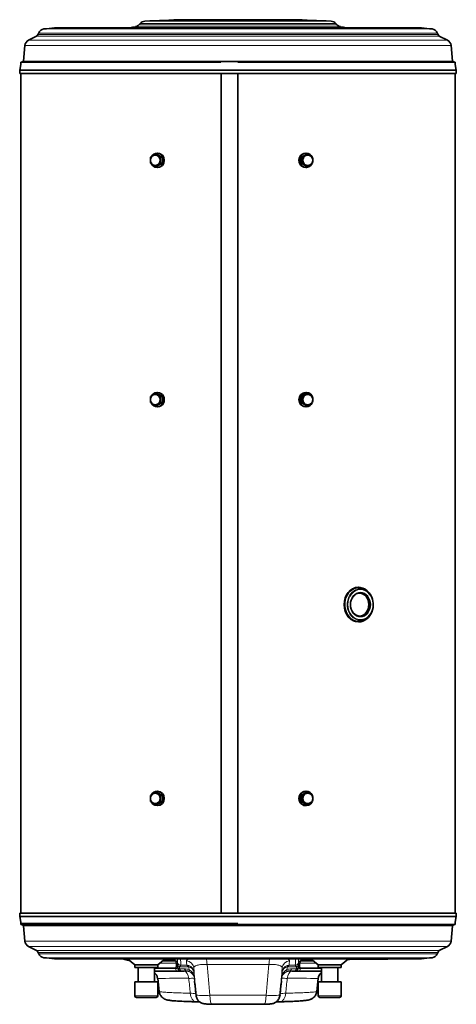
# Model space of a CAD drawing. Header units: millimetres. Extents: x -1172 to 2352, y -1301 to 2547.
# Tile 6 of 6: x 1805 to 2352, y 445 to 1679. Entities that reach past the tile are written whole.
import ezdxf

# ---------------------------------------------------------------- set-up
doc = ezdxf.new("R2010")
doc.units = ezdxf.units.MM
for name, color, linetype in [('7617173', 7, 'Continuous'), ('7624146', 7, 'Continuous'), ('7643266', 7, 'Continuous'), ('7649758', 7, 'Continuous'), ('7649920', 7, 'Continuous'), ('94950709_BOUCHON', 7, 'Continuous'), ('95037110_CAPE_DE', 7, 'Continuous'), ('95310092_GAINE_C', 7, 'Continuous'), ('95610097_VIS_H_M', 7, 'Continuous'), ('96100039_RONDELL', 7, 'Continuous'), ('97525480_COLLERE', 7, 'Continuous'), ('97525485_COLLERE', 7, 'Continuous'), ('FactualArea', 7, 'Continuous')]:
    doc.layers.add(name, color=color, linetype=linetype)

# ---------------------------------------------------------------- blocks, each defined once
blk = doc.blocks.new('SE5')
at = {"layer": '7617173', "color": 2, "linetype": 'Continuous', "lineweight": 35}
for p, q in [((2218.7, 501.3), (2227.6, 501.3)), ((2227.6, 501.3), (2246.6, 501.3)), ((2230.3, 501.3), (2230.3, 501.3)), ((2235.1, 501.3), (2235.1, 501.3)), ((2246.6, 501.7), (2246.6, 501.3)), ((2246.7, 501.3), (2246.7, 501.7)), ((2246.7, 501.3), (2265.6, 501.3))]:
    blk.add_line(p, q, dxfattribs=at)
for centre, start, end in [((2227.6, 503.3), 230.33, 270), ((2265.6, 503.3), 270, 309.67)]:
    blk.add_arc(centre, 2, start, end, dxfattribs=at)
at = {"layer": '7624146', "color": 2, "linetype": 'Continuous', "lineweight": 35}
for p, q in [((1937.9, 500.7), (1937.9, 500.7)), ((1992, 499.1), (1983.8, 499.1)), ((1992.3, 501), (1986.1, 501)), ((1992, 499.1), (1994.8, 499.1)), ((1992.3, 501), (1995, 501)), ((1998.5, 499.9), (1998.5, 501.8)), ((2158.7, 501.8), (2158.7, 499.9)), ((2162.2, 501), (2164.9, 501)), ((2162.4, 499.1), (2165.2, 499.1)), ((2171.1, 501), (2164.9, 501)), ((2173.4, 499.1), (2165.2, 499.1)), ((2024.6, 469.5), (2024.2, 473.7)), ((2024.4, 471.5), (2024.7, 468.4)), ((2024.6, 469.5), (2024.7, 468.8)), ((2132.5, 468.3), (2132.8, 471.3)), ((2132.5, 468.8), (2132.6, 469.5)), ((2133, 474), (2132.6, 469.5)), ((2024.7, 468.4), (2025.8, 457.4)), ((2131.4, 457.4), (2132.5, 468.3)), ((2025.2, 447.9), (2025.7, 447.9)), ((2025.6, 447.9), (2027.2, 447.8))]:
    blk.add_line(p, q, dxfattribs=at)
at = {"layer": '7624146', "color": 7, "linetype": 'Continuous', "lineweight": 18}
for p, q in [((2000.9, 496.4), (1980.8, 496.4)), ((1983.7, 498.9), (1999.9, 498.9)), ((1994.8, 499.1), (1995, 501)), ((2000, 499.4), (1999.9, 498.9)), ((2000.9, 496.4), (2000.9, 496.3)), ((2000.9, 496.3), (2001, 493.6)), ((2002.5, 496.6), (2002.5, 497.3)), ((2002.5, 494.6), (2002.5, 494.8)), ((2002.6, 492), (2002.5, 494.6)), ((2154.7, 494.6), (2154.6, 492)), ((2154.7, 497.3), (2154.7, 496.6)), ((2154.7, 494.8), (2154.7, 494.6)), ((2156.2, 493.6), (2156.3, 496.3)), ((2176.4, 496.4), (2156.3, 496.4)), ((2156.3, 496.3), (2156.3, 496.4)), ((2157.3, 498.9), (2157.2, 499.4)), ((2157.3, 498.9), (2173.5, 498.9)), ((2162.2, 501), (2162.4, 499.1)), ((1974, 490.3), (1999.7, 490.3)), ((2000, 489.5), (1974, 489.5)), ((2002.9, 486.4), (1974, 486.4)), ((2001, 493.6), (2001, 493.5)), ((2002.6, 491.8), (2002.6, 492)), ((2005.4, 491.9), (2016, 491.9)), ((2005.4, 489.2), (2005.4, 491.9)), ((2005.5, 488.9), (2005.4, 489.2)), ((2011.2, 489.2), (2005.4, 489.2)), ((2014.4, 493.7), (2006.8, 493.7)), ((2007.2, 486.6), (2014.1, 486.6)), ((2141.2, 491.9), (2151.9, 491.9)), ((2150.4, 493.7), (2142.8, 493.7)), ((2143.1, 486.6), (2150, 486.6)), ((2151.8, 489.2), (2146, 489.2)), ((2151.8, 489.2), (2151.7, 488.9)), ((2151.9, 491.9), (2151.8, 489.2)), ((2183.2, 486.4), (2154.4, 486.4)), ((2154.6, 492), (2154.6, 491.8)), ((2156.2, 493.5), (2156.2, 493.6)), ((2183.2, 489.5), (2157.2, 489.5)), ((2157.5, 490.3), (2183.2, 490.3)), ((2023.8, 477.9), (2023.8, 478.1)), ((2023.8, 478), (2023.8, 477.9)), ((2023.8, 477.9), (2024.4, 471.5)), ((2024.2, 473.7), (2023.8, 477.3)), ((2132.8, 471.3), (2133.4, 477.9)), ((2133.4, 477.3), (2133, 474)), ((2133.4, 478.1), (2133.4, 477.9)), ((2133.4, 477.9), (2133.4, 478)), ((2025.9, 457.3), (2025.9, 457.2)), ((2131.3, 457.3), (2131.3, 457.2))]:
    blk.add_line(p, q, dxfattribs=at)
at = {"layer": '7624146', "color": 2, "linetype": 'Continuous', "lineweight": 35}
for centre, radius, start, end in [((2407.3, 2800.3), 2347, 258.3321, 258.4622), ((1960.4, 623.5), 124.8, 257.2699, 261.5945), ((2245.6, 399), 105.8, 103.7762, 106.6202), ((1968, 476.2), 9.9, 5.9261, 52.7165), ((2189.2, 476.1), 9.99, 126.6984, 173.5596), ((2037.8, 458.4), 12, 185.7437, 187.1), ((2078.6, 4894.9), 4450.1, 269.5786, 270.4214), ((2137, 224.1), 223.9, 91.3724, 92.0081)]:
    blk.add_arc(centre, radius, start, end, dxfattribs=at)
at = {"layer": '7624146', "color": 7, "linetype": 'Continuous', "lineweight": 18}
for centre, radius, start, end in [((7111.8, 693.8), 5115.5, 182.1527, 182.1778), ((-3659.4, 318.9), 5664.8, 1.8046, 1.8493), ((2023.2, 495.8), 20.7, 177.9122, 182.8633), ((751.8, 467.3), 1255.3, 1.2041, 1.5806), ((2482.8, 528.1), 469.7, 183.5389, 184.1997), ((29322.3, 3020.6), 27399.2, 185.2893, 185.37066), ((-25166.2, 3020.7), 27400.3, 354.62935, 354.71071), ((1674.4, 528.1), 469.6, 355.8003, 356.4612), ((3405.5, 467.3), 1255.3, 178.4194, 178.7959), ((7816.6, 318.9), 5664.8, 178.1507, 178.1954), ((2134, 495.8), 20.7, 357.1367, 2.0878), ((-2954.6, 693.8), 5115.5, 357.8222, 357.8473), ((1990.7, 492.8), 10.4, 356.2046, 3.5945), ((1999.4, 491.5), 3.21, 344.7898, 5.767), ((2003.7, 522.9), 36.5, 268.6347, 275.4553), ((2008.5, 490.9), 3.26, 120.4419, 163.1625), ((2011.2, 470.9), 18.3, 70.5894, 90.0681), ((2014.3, 477.7), 8.9, 70.0621, 91.2784), ((2222.8, 502.8), 209.2, 184.4399, 184.5333), ((2013.9, 484.7), 9.03, 69.9021, 86.7981), ((2016, 488.9), 2.92, 69.8775, 89.9858), ((2013.8, 484.1), 9.67, 5.1867, 70.4811), ((2015.1, 483.5), 8.4, 12.5259, 77.0372), ((3290.4, 577.7), 1276.3, 183.863, 184.0218), ((2011.7, 477.4), 12.1, 3.2421, 62.6636), ((2014.1, 476.9), 9.7, 6.796, 70.5754), ((3982.1, 579.1), 1961, 182.5978, 182.7508), ((1924.1, 472.8), 100, 6.4191, 7.1738), ((2253.5, 504.6), 230.9, 184.8764, 185.1094), ((3438, 549.4), 1416, 182.645, 182.8842), ((2145.4, 477.5), 12, 117.1747, 176.9196), ((2143.1, 476.9), 9.71, 109.4574, 173.1712), ((719.3, 549.4), 1416, 357.1158, 357.355), ((2233.1, 472.8), 100, 172.8263, 173.5808), ((1903.7, 504.6), 231, 354.8906, 355.1235), ((2143.4, 484.1), 9.66, 109.4934, 174.8389), ((176.3, 579), 1959.7, 357.2492, 357.4023), ((2142, 483.6), 8.29, 102.5123, 167.9245), ((2142.9, 477.7), 8.9, 88.7226, 109.9369), ((867.3, 577.6), 1275.8, 355.9781, 356.137), ((2146, 470.9), 18.3, 89.9484, 109.3941), ((2143.3, 484.7), 9.03, 93.2019, 110.0979), ((2141.2, 488.9), 2.92, 90.0145, 110.1221), ((1931.4, 503), 212.3, 355.4684, 355.5605), ((2153.5, 522.9), 36.5, 264.5439, 271.3661), ((2157.8, 491.5), 3.21, 174.2433, 195.1999), ((2166.5, 492.8), 10.4, 176.4056, 183.7954), ((2078.6, -16945.8), 17423.3, 90.20287, 90.3311), ((2021.8, 389.9), 87.4, 88.6556, 93.1939), ((2125.4, 485.3), 101.9, 184.1321, 184.5137), ((2031.6, 485.3), 102.1, 355.4869, 355.8679), ((2135.4, 389.9), 87.4, 86.8047, 91.3457), ((2078.6, -16945.8), 17423.3, 89.6689, 89.79712), ((2016, 401.4), 57.3, 80.1447, 87.3113), ((2025.4, 456.9), 0.563, 30.3812, 40.9917), ((2131.8, 456.9), 0.567, 139.055, 149.558), ((2141.2, 401.4), 57.3, 92.6908, 99.8532), ((2035.7, 540.9), 85.2, 263.4331, 275.1454), ((2078.6, 5523.7), 5067.7, 269.6017, 270.3983), ((2121.5, 542.5), 86.8, 264.9651, 276.4565)]:
    blk.add_arc(centre, radius, start, end, dxfattribs=at)
for centre, major_axis, ratio, start_param, end_param in [((1999.6, 496), (-2.89, 0.79), 0.987214, 3.619596, 4.859888), ((1999.7, 496.5), (3, 0.09), 0.986805, 0.244233, 1.426388), ((1999.6, 494.4), (3, 0.11), 0.742581, 0.11662, 1.074771), ((1999.6, 494.2), (3, 0.1), 0.743968, 0.120045, 1.077728), ((2007.4, 498.6), (-5, -0.17), 0.986187, 0.23864, 1.429376), ((2007.5, 495.2), (-5, -0.17), 0.732093, 0.117745, 1.10732), ((2013.2, 489.3), (9.99, 0.46), 0.98171, 0.037917, 1.44077), ((2037.5, 494.1), (0, 10), 0.226289, 4.785709, 5.58828), ((2119.7, 494.1), (0, 10), 0.226289, 0.694905, 1.497476), ((2144, 489.3), (-9.99, 0.46), 0.98171, 4.842415, 6.245268), ((2149.9, 498.6), (5, -0.17), 0.986187, 4.85381, 6.044546), ((2149.7, 495.2), (5, -0.17), 0.732093, 5.175865, 6.16544), ((2157.6, 496.5), (-3, 0.09), 0.986805, 4.856797, 6.038952), ((2157.6, 496), (-2.89, -0.79), 0.987214, 4.56489, 5.805182), ((2157.7, 494.4), (-3, 0.11), 0.742581, 5.208415, 6.166565), ((2157.6, 494.2), (-3, 0.1), 0.743968, 5.205458, 6.16314), ((1998.2, 488.3), (0, 3), 0.646118, 5.109905, 5.446684), ((2003, 491.4), (0, -5), 0.646118, 5.109905, 6.233422), ((1999.6, 491.6), (3, 0.1), 0.747302, 0.111091, 1.068645), ((1999.7, 491.5), (3, 0.12), 0.745311, 0.10466, 1.061544), ((1999.6, 490.2), (2.99, -0.21), 0.771415, 0.321001, 1.141276), ((2007.3, 491.6), (0.85, -4.93), 0.979636, 4.720703, 6.077118), ((2007.6, 492.5), (-5, -0.17), 0.735025, 0.108862, 1.098587), ((2007.6, 492.4), (-5, -0.17), 0.768602, 0.109093, 1.119172), ((2010.8, 476.1), (0, 10), 0.612587, 4.819501, 6.236401), ((2014.4, 494.6), (0, -8), 0.535845, 5.446684, 6.232117), ((2013.9, 476.2), (9.97, 0.79), 0.999206, 0.024, 1.46475), ((2013.8, 487.8), (0, 6), 0.487999, 5.446684, 6.086227), ((2014.9, 487.7), (2, 5.66), 0.170365, -0.721543, -0.161414), ((2020.2, 493.5), (-2.76, -7.51), 0.16872, 5.567633, 6.24239), ((2017.4, 484.4), (5.98, 0.51), 0.539498, 0.008643, 0.12619), ((2017.5, 483.5), (5.98, 0.54), 0.009194, 0.007025, 0.043437), ((2143.3, 476.2), (-9.97, 0.79), 0.999206, 4.818425, 6.092498), ((2139.7, 483.5), (-5.98, 0.54), 0.009194, -0.043437, -0.007025), ((2139.8, 484.4), (-5.98, 0.51), 0.539498, 6.156996, 6.274542), ((2137, 493.5), (2.76, -7.51), 0.16872, 0.040795, 0.715552), ((2142.3, 487.7), (-2, 5.66), 0.170365, 0.161414, 0.721543), ((2146.4, 476.1), (0, 10), 0.612587, 0.046784, 1.463685), ((2143.4, 487.8), (0, 6), 0.487999, 0.196958, 0.836502), ((2142.9, 494.6), (0, -8), 0.535845, 0.051068, 0.836502), ((2149.9, 491.6), (-0.85, -4.93), 0.979636, 0.206067, 1.562482), ((2149.6, 492.4), (5, -0.17), 0.768602, 5.164013, 6.174092), ((2149.6, 492.5), (5, -0.17), 0.735025, 5.184598, 6.174324), ((2154.2, 491.4), (0, -5), 0.646118, 0.049763, 1.17328), ((2157.6, 491.6), (-3, 0.1), 0.747302, 5.214541, 6.172094), ((2157.6, 491.5), (-3, 0.12), 0.745311, 5.221641, 6.178525), ((2157.6, 490.2), (-2.99, -0.21), 0.771415, 5.141909, 5.962184), ((2159, 488.3), (0, 3), 0.646118, 0.836502, 1.17328), ((2031.7, 478.9), (-7.95, -0.88), 0.20815, 6.234608, 6.281403), ((2031.7, 478.7), (-7.96, -0.8), 0.002351, -0.047173, -0.001292), ((2125.5, 478.9), (7.95, -0.88), 0.20815, 0.001782, 0.048578), ((2125.5, 478.7), (7.96, -0.8), 0.002351, 0.001292, 0.047173), ((2026, 459.9), (0.3, 12), 0.605052, 1.693476, 3.136622), ((2131.2, 459.9), (-0.3, 12), 0.605052, 3.144967, 4.589709), ((2045.9, 456.9), (0.1, 12), 0.208203, 1.645274, 3.177282), ((2111.3, 456.9), (-0.1, 12), 0.208203, 3.105904, 4.637911)]:
    blk.add_ellipse(centre, major_axis=major_axis, ratio=ratio, start_param=start_param, end_param=end_param, dxfattribs=at)
at = {"layer": '7624146', "color": 2, "linetype": 'Continuous', "lineweight": 35}
for centre, major_axis, ratio, start_param, end_param in [((2143.3, 476.2), (-9.97, 0.79), 0.999206, 6.092498, 6.259174), ((2038, 457.3), (-12, -0.8), 0.999388, 0.019884, 0.304343), ((2119.3, 457.3), (12, -0.8), 0.999388, 6.062374, 6.263302)]:
    blk.add_ellipse(centre, major_axis=major_axis, ratio=ratio, start_param=start_param, end_param=end_param, dxfattribs=at)
for points in [[(1938.2, 500.6), (1938, 500.7), (1937.9, 500.7), (1937.9, 500.7)], [(1977.9, 477.2), (1978.5, 471.9), (1979.1, 466.5), (1979.8, 460.9)], [(2177.4, 460.9), (2178.1, 466.5), (2178.7, 471.9), (2179.3, 477.2)], [(2025.3, 464.1), (2025.6, 461.5), (2025.8, 458.9), (2026, 456.3)], [(2025.8, 458.8), (2025.7, 459.6), (2025.6, 460.3), (2025.6, 461.1)], [(2131.2, 456.3), (2131.4, 459), (2131.7, 461.8), (2131.9, 464.5)], [(2131.6, 461.2), (2131.6, 460.4), (2131.5, 459.6), (2131.4, 458.8)]]:
    blk.add_open_spline(points, degree=3, dxfattribs=at)
for points, knots in [([(1942.5, 499.7), (1942.4, 499.8), (1942.2, 499.8), (1941.4, 500), (1940.6, 500.1), (1939.2, 500.4), (1938.6, 500.5), (1938.2, 500.6)], [0.7113954, 0.7113954, 0.7113954, 0.7113954, 0.75, 0.75, 0.875, 0.875, 1, 1, 1, 1]), ([(1998.5, 499.9), (1998.5, 499.7), (1998.5, 499.6), (1998.1, 499.4), (1997.9, 499.3), (1997.2, 499.2), (1996.8, 499.2), (1995.9, 499.1), (1995.4, 499.1), (1994.8, 499.1)], [0, 0, 0, 0, 0.25, 0.25, 0.5, 0.5, 0.75, 0.75, 1, 1, 1, 1]), ([(1995, 501), (1995.6, 501), (1996.1, 501), (1997.1, 501.1), (1997.5, 501.2), (1998.1, 501.3), (1998.4, 501.4), (1998.6, 501.5), (1998.7, 501.6), (1998.7, 501.6)], [0, 0, 0, 0, 0.25, 0.25, 0.5, 0.5, 0.75, 0.75, 0.8761942, 0.8761942, 0.8761942, 0.8761942]), ([(2158.5, 501.7), (2158.5, 501.6), (2158.6, 501.5), (2158.9, 501.4), (2159.1, 501.3), (2159.7, 501.2), (2160.1, 501.1), (2161.1, 501), (2161.6, 501), (2162.2, 501)], [0.101708, 0.101708, 0.101708, 0.101708, 0.25, 0.25, 0.5, 0.5, 0.75, 0.75, 1, 1, 1, 1]), ([(2162.4, 499.1), (2161.8, 499.1), (2161.3, 499.1), (2160.4, 499.2), (2160, 499.2), (2159.3, 499.3), (2159.1, 499.4), (2158.8, 499.6), (2158.7, 499.7), (2158.7, 499.9)], [0, 0, 0, 0, 0.25, 0.25, 0.5, 0.5, 0.75, 0.75, 1, 1, 1, 1]), ([(2011.1, 486.1), (2006.6, 486.1), (2002.3, 486.1), (1994.5, 486.1), (1990.9, 486.1), (1984.5, 486.1), (1981.6, 486.1), (1978, 486.1), (1976.8, 486.1), (1975.1, 486.1), (1974.5, 486.1), (1974, 486.1)], [0, 0, 0, 0, 0.03125, 0.03125, 0.0625, 0.0625, 0.09375, 0.09375, 0.109375, 0.109375, 0.1194267, 0.1194267, 0.1194267, 0.1194267]), ([(2183.2, 486.1), (2181.7, 486.1), (2180, 486.1), (2176.8, 486.1), (2175.4, 486.1), (2172.6, 486.1), (2171.1, 486.1), (2163, 486.1), (2155.2, 486.1), (2146.1, 486.1)], [0.8805627, 0.8805627, 0.8805627, 0.8805627, 0.90625, 0.90625, 0.921875, 0.921875, 0.9375, 0.9375, 1, 1, 1, 1]), ([(1979.9, 460.9), (1979.9, 460.5), (1980, 459.4), (1980.6, 457.6), (1981.6, 455.7), (1982.8, 454.2), (1984.1, 452.9), (1985.4, 452), (1986.6, 451.3), (1987.7, 450.8), (1988.7, 450.5), (1989.8, 450.2), (1991, 449.9), (1992.7, 449.7), (1994.8, 449.4), (1997.6, 449.1), (2000.7, 448.9), (2004.3, 448.7), (2008.3, 448.5), (2012.6, 448.3), (2017.2, 448.1), (2021.4, 448), (2023.8, 447.9), (2024.7, 447.9)], [0, 0, 0, 0, 0.0142173, 0.0405713, 0.0653923, 0.0889318, 0.1113256, 0.1327753, 0.1539812, 0.1762203, 0.2012105, 0.231795, 0.2726745, 0.334883, 0.4170985, 0.4940466, 0.5755046, 0.6535235, 0.7302028, 0.8061991, 0.8817321, 0.9568676, 0.9927549, 0.9927549, 0.9927549, 0.9927549]), ([(2131.8, 447.9), (2133.3, 447.9), (2136.3, 448), (2140.9, 448.2), (2145.4, 448.3), (2149.5, 448.5), (2153.3, 448.7), (2156.8, 448.9), (2159.8, 449.2), (2162.5, 449.4), (2164.8, 449.7), (2166.6, 450), (2168.1, 450.3), (2169.2, 450.7), (2170.4, 451.2), (2171.7, 451.9), (2173.1, 452.9), (2174.5, 454.2), (2175.8, 455.9), (2176.8, 457.9), (2177.3, 459.7), (2177.4, 460.6), (2177.4, 460.9)], [0, 0, 0, 0, 0.059287, 0.133254, 0.20759, 0.282334, 0.357555, 0.433408, 0.510237, 0.588844, 0.670935, 0.748644, 0.790389, 0.817418, 0.841807, 0.864972, 0.888178, 0.912489, 0.937967, 0.964178, 0.990804, 1, 1, 1, 1]), ([(2026.8, 453), (2027, 452.5), (2027.3, 451.5), (2028.3, 450), (2029.6, 448.6), (2030.9, 447.5), (2032.3, 446.6), (2033.6, 446), (2034.8, 445.7), (2035.8, 445.4), (2036.7, 445.3), (2037.5, 445.2), (2038.6, 445.1), (2040, 445), (2041.9, 445), (2043.9, 445), (2045.1, 444.9), (2045.8, 444.9)], [0, 0, 0, 0, 0.051528, 0.130718, 0.204853, 0.273962, 0.337774, 0.395591, 0.445964, 0.488635, 0.529806, 0.578453, 0.651336, 0.745595, 0.83529, 0.929471, 1, 1, 1, 1]), ([(2027.2, 447.8), (2027.2, 447.8), (2028.1, 447.8), (2029.4, 447.8), (2030.5, 447.7), (2030.8, 447.7)], [0, 0, 0, 0, 0.0023076, 0.1139211, 0.1604781, 0.1604781, 0.1604781, 0.1604781]), ([(2111.4, 444.9), (2112.2, 444.9), (2113.6, 445), (2115.7, 445), (2117.6, 445.1), (2118.9, 445.1), (2120, 445.2), (2121, 445.3), (2122, 445.6), (2123.2, 445.9), (2124.6, 446.5), (2126.1, 447.4), (2127.6, 448.6), (2129, 450.1), (2130.1, 451.9), (2130.5, 453.2), (2130.8, 453.9)], [0, 0, 0, 0, 0.086547, 0.174242, 0.264211, 0.359349, 0.42484, 0.47679, 0.520441, 0.567108, 0.624191, 0.690879, 0.76176, 0.840129, 0.922859, 1, 1, 1, 1]), ([(2126.4, 447.7), (2126.6, 447.7), (2127.5, 447.8), (2128.3, 447.8), (2129.1, 447.8)], [0.8747567, 0.8747567, 0.8747567, 0.8747567, 0.9063954, 1, 1, 1, 1])]:
    blk.add_open_spline(points, degree=3, knots=knots, dxfattribs=at)
at = {"layer": '7624146', "color": 7, "linetype": 'Continuous', "lineweight": 18}
for points, knots in [([(1999.9, 498.9), (2000.1, 498.8), (2000.3, 498.5), (2000.5, 497.9), (2000.6, 497.6), (2000.8, 497.1), (2000.8, 496.8), (2000.9, 496.4)], [0, 0, 0, 0, 0.5, 0.5, 0.75, 0.75, 1, 1, 1, 1]), ([(2017.4, 501.8), (2017.1, 501.7), (2016.8, 501.6), (2016.2, 501.3), (2015.9, 501.2), (2015.1, 500.7), (2014.7, 500.4), (2014.1, 499.8), (2014, 499.5), (2014.1, 499.1)], [0.6373025, 0.6373025, 0.6373025, 0.6373025, 0.6875, 0.6875, 0.75, 0.75, 0.875, 0.875, 1, 1, 1, 1]), ([(2023.2, 490.2), (2023.1, 490.5), (2023.2, 490.9), (2023.6, 491.6), (2023.8, 491.9), (2024.4, 492.3), (2024.6, 492.5), (2025, 492.8), (2025.3, 492.9), (2026.1, 493.3), (2026.8, 493.5), (2027.9, 493.8), (2028.3, 493.9), (2029.1, 494.1), (2029.5, 494.2), (2030.9, 494.4), (2031.9, 494.6), (2033.4, 494.7), (2034, 494.7), (2035.1, 494.8), (2035.6, 494.8), (2037.4, 494.8), (2038.5, 494.8), (2039.8, 494.8)], [0, 0, 0, 0, 0.125, 0.125, 0.25, 0.25, 0.3125, 0.3125, 0.375, 0.375, 0.5, 0.5, 0.5625, 0.5625, 0.625, 0.625, 0.75, 0.75, 0.8125, 0.8125, 0.875, 0.875, 1, 1, 1, 1]), ([(2039.8, 494.8), (2046.2, 494.8), (2052.6, 494.8), (2060.7, 494.8), (2062.4, 494.8), (2065.6, 494.8), (2067.3, 494.8), (2072.2, 494.8), (2075.4, 494.8), (2085.2, 494.8), (2091.7, 494.8), (2104.6, 494.8), (2111.1, 494.8), (2117.4, 494.8)], [0, 0, 0, 0, 0.25, 0.25, 0.3125, 0.3125, 0.375, 0.375, 0.5, 0.5, 0.75, 0.75, 1, 1, 1, 1]), ([(2117.4, 494.8), (2118.7, 494.8), (2119.9, 494.8), (2121.6, 494.8), (2122.1, 494.8), (2123.2, 494.7), (2123.8, 494.7), (2125.3, 494.6), (2126.3, 494.4), (2127.7, 494.2), (2128.1, 494.1), (2128.9, 493.9), (2129.3, 493.8), (2130.4, 493.5), (2131.1, 493.3), (2131.9, 492.9), (2132.2, 492.8), (2132.6, 492.5), (2132.8, 492.3), (2133.4, 491.9), (2133.7, 491.6), (2134, 490.9), (2134.1, 490.5), (2134, 490.2)], [0, 0, 0, 0, 0.125, 0.125, 0.1875, 0.1875, 0.25, 0.25, 0.375, 0.375, 0.4375, 0.4375, 0.5, 0.5, 0.625, 0.625, 0.6875, 0.6875, 0.75, 0.75, 0.875, 0.875, 1, 1, 1, 1]), ([(2143.2, 499.1), (2143.2, 499.5), (2143.1, 499.8), (2142.5, 500.4), (2142.1, 500.7), (2141.5, 501.1), (2141.3, 501.2), (2141, 501.3), (2140.8, 501.4), (2140.4, 501.6), (2140.1, 501.7), (2139.8, 501.8)], [0, 0, 0, 0, 0.125, 0.125, 0.25, 0.25, 0.28125, 0.28125, 0.3125, 0.3125, 0.3630404, 0.3630404, 0.3630404, 0.3630404]), ([(2156.3, 496.4), (2156.4, 496.8), (2156.5, 497.1), (2156.6, 497.6), (2156.7, 497.9), (2157, 498.5), (2157.1, 498.8), (2157.3, 498.9)], [0, 0, 0, 0, 0.25, 0.25, 0.5, 0.5, 1, 1, 1, 1]), ([(2001, 492.2), (2001, 491.9), (2001, 491.7), (2000.9, 491.3), (2000.8, 491.1), (2000.6, 490.8), (2000.5, 490.6), (2000.3, 490.4), (2000.2, 490.4), (1999.9, 490.3), (1999.8, 490.3), (1999.7, 490.3)], [0, 0, 0, 0, 0.25, 0.25, 0.5, 0.5, 0.75, 0.75, 0.875, 0.875, 1, 1, 1, 1]), ([(2000, 489.5), (2000.2, 489.5), (2000.4, 489.5), (2000.7, 489.5), (2000.9, 489.5), (2001.3, 489.6), (2001.5, 489.7), (2001.9, 490), (2002.1, 490.1), (2002.4, 490.4), (2002.5, 490.5), (2002.5, 490.7)], [0, 0, 0, 0, 0.125, 0.125, 0.25, 0.25, 0.5, 0.5, 0.75, 0.75, 1, 1, 1, 1]), ([(2007.2, 486.6), (2006.9, 486.6), (2006.7, 486.8), (2006.3, 487.3), (2006.2, 487.4), (2006.1, 487.7), (2006, 487.8), (2005.8, 488.2), (2005.6, 488.5), (2005.5, 488.9)], [0, 0, 0, 0, 0.5, 0.5, 0.625, 0.625, 0.75, 0.75, 1, 1, 1, 1]), ([(2014.2, 486.2), (2014.2, 486.2), (2014.1, 486.2), (2013.8, 486.1), (2013.6, 486.1), (2013.1, 486.1), (2012.8, 486.1), (2012, 486.1), (2011.6, 486.1), (2011.1, 486.1)], [0, 0, 0, 0, 0.25, 0.25, 0.5, 0.5, 0.75, 0.75, 1, 1, 1, 1]), ([(2023.2, 490.2), (2023.6, 485.4), (2024, 480.6), (2024.4, 475.9), (2024.7, 472), (2025, 468), (2025.3, 464.1)], [0, 0, 0, 0, 0.4222459, 0.4222459, 0.4222459, 0.7685305, 0.7685305, 0.7685305, 0.7685305]), ([(2023.5, 484), (2024.1, 477.7), (2024.6, 471.4), (2025.2, 465.1), (2025.2, 465), (2025.2, 464.9), (2025.2, 464.7), (2025.4, 462.7), (2025.6, 460.8), (2025.8, 458.8)], [0, 0, 0, 0, 0.7024881, 0.7024881, 0.7024881, 0.717741, 0.717741, 0.717741, 0.9399174, 0.9399174, 0.9399174, 0.9399174]), ([(2025.6, 461.1), (2025.5, 462.3), (2025.4, 463.5), (2025.2, 464.7), (2024.7, 471.2), (2024.1, 477.6), (2023.5, 484)], [0.1459145, 0.1459145, 0.1459145, 0.1459145, 0.2823745, 0.2823745, 0.2823745, 1, 1, 1, 1]), ([(2131.4, 458.8), (2131.9, 464.5), (2132.5, 470.3), (2133, 476), (2133.2, 478.7), (2133.5, 481.4), (2133.7, 484)], [0.0597529, 0.0597529, 0.0597529, 0.0597529, 0.7024847, 0.7024847, 0.7024847, 1, 1, 1, 1]), ([(2133.7, 484), (2133.1, 477.6), (2132.5, 471.2), (2132, 464.7), (2131.9, 463.6), (2131.8, 462.4), (2131.6, 461.2)], [0, 0, 0, 0, 0.717612, 0.717612, 0.717612, 0.8471708, 0.8471708, 0.8471708, 0.8471708]), ([(2131.9, 464.5), (2132.2, 468.3), (2132.5, 472.1), (2132.8, 475.9), (2133.2, 480.6), (2133.6, 485.4), (2134, 490.2)], [0.2426704, 0.2426704, 0.2426704, 0.2426704, 0.5777542, 0.5777542, 0.5777542, 1, 1, 1, 1]), ([(2146.1, 486.1), (2145.6, 486.1), (2145.2, 486.1), (2144.4, 486.1), (2144.1, 486.1), (2143.6, 486.1), (2143.4, 486.1), (2143.1, 486.2), (2143, 486.2), (2143, 486.2)], [0, 0, 0, 0, 0.25, 0.25, 0.5, 0.5, 0.75, 0.75, 1, 1, 1, 1]), ([(2151.7, 488.9), (2151.6, 488.5), (2151.4, 488.2), (2151.1, 487.7), (2151, 487.4), (2150.5, 486.8), (2150.3, 486.6), (2150, 486.6)], [0, 0, 0, 0, 0.25, 0.25, 0.5, 0.5, 1, 1, 1, 1]), ([(2150.4, 493.7), (2150.7, 493.6), (2150.9, 493.4), (2151.3, 492.9), (2151.4, 492.8), (2151.6, 492.4), (2151.7, 492.1), (2151.9, 491.9)], [0, 0, 0, 0, 0.5, 0.5, 0.75, 0.75, 1, 1, 1, 1]), ([(2154.7, 490.7), (2154.7, 490.5), (2154.8, 490.4), (2155.1, 490.1), (2155.3, 490), (2155.7, 489.7), (2155.9, 489.6), (2156.3, 489.5), (2156.5, 489.5), (2156.8, 489.5), (2157, 489.5), (2157.2, 489.5)], [0, 0, 0, 0, 0.25, 0.25, 0.5, 0.5, 0.75, 0.75, 0.875, 0.875, 1, 1, 1, 1]), ([(2157.5, 490.3), (2157.4, 490.3), (2157.3, 490.3), (2157.1, 490.4), (2157, 490.4), (2156.7, 490.6), (2156.6, 490.8), (2156.4, 491.1), (2156.3, 491.3), (2156.2, 491.7), (2156.2, 491.9), (2156.2, 492.2)], [0, 0, 0, 0, 0.125, 0.125, 0.25, 0.25, 0.5, 0.5, 0.75, 0.75, 1, 1, 1, 1]), ([(2016.9, 477.1), (2017.2, 474), (2017.5, 470.9), (2017.8, 467.8), (2018.1, 464.7), (2018.4, 461.7), (2018.7, 458.6)], [0, 0, 0, 0, 0.506776, 0.506776, 0.506776, 1, 1, 1, 1]), ([(2025.9, 457.3), (2025.5, 460.7), (2025.2, 464.1), (2024.8, 467.6), (2024.5, 471), (2024.1, 474.5), (2023.8, 477.9)], [0, 0, 0, 0, 0.5, 0.5, 0.5, 1, 1, 1, 1]), ([(2133.4, 477.9), (2133.1, 474.5), (2132.7, 471), (2132.4, 467.6), (2132.1, 464.7), (2131.8, 461.7), (2131.5, 458.8), (2131.5, 458.3), (2131.4, 457.8), (2131.3, 457.3)], [0, 0, 0, 0, 0.5, 0.5, 0.5, 0.925019, 0.925019, 0.925019, 1, 1, 1, 1]), ([(2138.5, 458.6), (2138.8, 461.7), (2139.1, 464.7), (2139.4, 467.8), (2139.7, 470.9), (2140, 474), (2140.3, 477.1)], [0, 0, 0, 0, 0.493224, 0.493224, 0.493224, 1, 1, 1, 1]), ([(2018.7, 458.6), (2010.5, 458.8), (2003.4, 459), (1996.1, 459.3), (1994.7, 459.4), (1992.1, 459.5), (1990.8, 459.6), (1987.5, 459.8), (1985.6, 459.9), (1983.4, 460.2), (1982.7, 460.2), (1981.6, 460.4), (1981.1, 460.5), (1980.1, 460.7), (1979.8, 460.8), (1979.8, 460.9)], [0, 0, 0, 0, 0.0625, 0.0625, 0.078125, 0.078125, 0.09375, 0.09375, 0.125, 0.125, 0.140625, 0.140625, 0.15625, 0.15625, 0.1840934, 0.1840934, 0.1840934, 0.1840934]), ([(2177.4, 460.9), (2177.4, 460.7), (2176, 460.4), (2172.4, 460), (2171.5, 459.9), (2169.7, 459.8), (2168.6, 459.7), (2165.3, 459.5), (2162.7, 459.4), (2156.8, 459.1), (2153.5, 459), (2146.4, 458.8), (2142.6, 458.7), (2138.5, 458.6)], [0.8161402, 0.8161402, 0.8161402, 0.8161402, 0.875, 0.875, 0.890625, 0.890625, 0.90625, 0.90625, 0.9375, 0.9375, 0.96875, 0.96875, 1, 1, 1, 1])]:
    blk.add_open_spline(points, degree=3, knots=knots, dxfattribs=at)
at = {"layer": '7643266', "color": 7, "linetype": 'Continuous', "lineweight": 18}
for p, q in [((2147.1, 1679.1), (2010.1, 1679.1)), ((2321.9, 1667.5), (1835.3, 1667.5)), ((2308.8, 1668.8), (1848.4, 1668.8)), ((2207.2, 1670.3), (1950.1, 1670.3)), ((2202.8, 1672.8), (1954.4, 1672.8)), ((2201.4, 1674.3), (1955.8, 1674.3)), ((2195.3, 1677.2), (1961.9, 1677.2)), ((2331.1, 1658.6), (1826.1, 1658.6)), ((2329.2, 1660.7), (1828, 1660.7)), ((2328.6, 1662.4), (1828.6, 1662.4)), ((2345.8, 1646.9), (1811.4, 1646.9)), ((2341.4, 1653.3), (1815.8, 1653.3)), ((2348.4, 1626.4), (1808.8, 1626.4)), ((2347.5, 1627.3), (1809.7, 1627.3)), ((1806.3, 546.6), (2078.6, 546.6)), ((2348.4, 544.2), (1808.8, 544.2)), ((2347.5, 543.2), (1809.7, 543.2)), ((1811.4, 523.7), (2345.8, 523.7)), ((2341.4, 517.2), (1815.8, 517.2)), ((1826.1, 512), (2331.1, 512)), ((2329.2, 509.8), (1828, 509.8)), ((1828.6, 508.2), (2328.6, 508.2)), ((2321.9, 503.1), (1835.3, 503.1)), ((1848.4, 501.8), (2308.8, 501.8))]:
    blk.add_line(p, q, dxfattribs=at)
at = {"layer": '7643266', "color": 2, "linetype": 'Continuous', "lineweight": 35}
for p, q in [((2146.8, 1679.1), (2010.4, 1679.1)), ((2308, 1668.8), (1849.2, 1668.8)), ((1955.8, 1674.3), (1954.4, 1672.8)), ((2202.8, 1672.8), (2201.4, 1674.3)), ((1826.1, 1658.6), (1815.8, 1653.3)), ((1828.6, 1662.4), (1828, 1660.7)), ((2329.2, 1660.7), (2328.6, 1662.4)), ((2341.4, 1653.3), (2331.1, 1658.6)), ((1811.4, 1646.9), (1809.7, 1627.3)), ((2347.5, 1627.3), (2345.8, 1646.9)), ((1806.1, 1623.1), (1804.8, 1615.7)), ((2352.4, 1615.7), (2351.1, 1623.1)), ((2352.4, 1615.7), (1804.8, 1615.7)), ((1804.8, 1615.7), (1804.8, 1611.6)), ((2352.4, 1611.6), (1804.8, 1611.6)), ((2352.4, 1611.6), (2352.4, 1615.7)), ((2352.4, 559), (1804.8, 559)), ((1804.8, 559), (1804.8, 554.9)), ((2352.4, 554.9), (2352.4, 559)), ((2352.4, 554.9), (1804.8, 554.9)), ((1804.8, 554.9), (1806.1, 547.5)), ((1809.7, 543.2), (1811.4, 523.7)), ((2345.8, 523.7), (2347.5, 543.2)), ((2351.1, 547.5), (2352.4, 554.9)), ((1815.8, 517.2), (1826.1, 512)), ((1828, 509.8), (1828.6, 508.2)), ((2328.6, 508.2), (2329.2, 509.8)), ((2331.1, 512), (2341.4, 517.2)), ((1849.2, 501.8), (2308, 501.8))]:
    blk.add_line(p, q, dxfattribs=at)
for centre, radius, start, end in [((2078.6, -669.9), 2350, 91.67, 92.847), ((2010.4, 1670.3), 8.8, 90, 91.67), ((2146.8, 1670.3), 8.8, 88.33, 90), ((2078.6, -669.9), 2350, 87.153, 88.33), ((1836.1, 1659.5), 8, 95.9431, 159), ((2078.6, -669.9), 2350, 95.6208, 95.9431), ((1849.2, 1660.8), 8, 90, 95.6208), ((2407.3, -629.7), 2345, 101.2446, 101.4289), ((1948.5, 1678.2), 8, 281.2446, 317.928), ((1962.3, 1668.4), 8.8, 92.847, 137.928), ((2194.9, 1668.4), 8.8, 42.072, 87.153), ((2208.7, 1678.2), 8, 222.072, 258.7554), ((1749.9, -629.7), 2345, 78.5711, 78.7554), ((2308, 1660.8), 8, 84.3792, 90), ((2078.6, -669.9), 2350, 84.0569, 84.3792), ((2321.1, 1659.5), 8, 21, 84.0569), ((1824.3, 1662.2), 4, 297, 339), ((2332.9, 1662.2), 4, 201, 243), ((1819.4, 1646.2), 8, 117, 175), ((2337.8, 1646.2), 8, 5, 63), ((1809.2, 1623.5), 3, 97.1947, 127.4119), ((1808.7, 1627.4), 1, 277.1947, 355), ((2348.5, 1627.4), 1, 185, 262.8053), ((2348, 1623.5), 3, 52.5881, 82.8053), ((1809.2, 547.1), 3, 229.927, 262.8053), ((1808.7, 543.2), 1, 5, 82.8053), ((2348.5, 543.2), 1, 97.1947, 175), ((2348, 547.1), 3, 277.1947, 310.073), ((1819.4, 524.4), 8, 185, 243), ((2337.8, 524.4), 8, 297, 355), ((1824.3, 508.4), 4, 21, 63), ((1836.1, 511.1), 8, 201, 264.0569), ((2321.1, 511.1), 8, 275.9431, 339), ((2332.9, 508.4), 4, 117, 159), ((2078.6, 2840.5), 2350, 264.0569, 264.3792), ((1849.2, 509.8), 8, 264.3792, 270), ((2308, 509.8), 8, 270, 275.6208), ((2078.6, 2840.5), 2350, 275.6208, 275.9431)]:
    blk.add_arc(centre, radius, start, end, dxfattribs=at)
at = {"layer": '7649758', "color": 2, "linetype": 'Continuous', "lineweight": 35}
for p, q in [((1806.1, 1625.8), (2057, 1625.8)), ((1806.1, 1625.8), (1806.1, 1623.1)), ((2078.6, 1625.8), (2351.1, 1625.8)), ((2351.1, 1623.1), (2351.1, 1625.8)), ((1806.1, 1611.6), (1806.1, 559)), ((2078.6, 1611.6), (2078.6, 559)), ((2351.1, 559), (2351.1, 1611.6)), ((1806.1, 547.5), (1806.1, 544.8)), ((2057, 544.8), (1806.1, 544.8)), ((2057, 544.8), (2058, 544.8)), ((2058, 544.8), (2078.6, 544.8)), ((2351.1, 544.8), (2078.6, 544.8)), ((2351.1, 544.8), (2351.1, 547.5))]:
    blk.add_line(p, q, dxfattribs=at)
at = {"layer": '7649758', "color": 7, "linetype": 'Continuous', "lineweight": 18}
for p, q in [((2057, 1611.6), (2057, 559)), ((2058, 1611.6), (2058, 559))]:
    blk.add_line(p, q, dxfattribs=at)
at = {"layer": '7649920', "color": 2, "linetype": 'Continuous', "lineweight": 35}
blk.add_line((1848.8, 502.4), (2308.4, 502.4), dxfattribs=at)
at = {"layer": '94950709_BOUCHON', "color": 2, "linetype": 'Continuous', "lineweight": 35}
for p, q in [((2230, 967.6), (2229.7, 967.6)), ((2243.3, 959.9), (2242.4, 961)), ((2242.4, 930.6), (2243.3, 931.8)), ((2229.7, 924.1), (2230, 924.1))]:
    blk.add_line(p, q, dxfattribs=at)
for centre, major_axis, start_param, end_param in [((2230, 945.8), (0, 21.2), 0, 3.915234), ((2230, 945.8), (0, -21.7), 1.95727, 6.283185), ((2229.7, 945.8), (0, -21.7), 3.141593, 6.283185), ((2231.9, 945.8), (0, -19.7), 0, 3.309392), ((2230, 945.8), (0, 21.2), 5.509544, 6.283185), ((2230.5, 945.8), (0, 14.5), 3.187518, 6.23726), ((2230, 945.8), (0, -21.7), 0, 1.184323)]:
    blk.add_ellipse(centre, major_axis=major_axis, ratio=0.832157, start_param=start_param, end_param=end_param, dxfattribs=at)
at = {"layer": '94950709_BOUCHON', "color": 7, "linetype": 'Continuous', "lineweight": 18}
blk.add_ellipse((2231.9, 945.8), major_axis=(0, -19.7), ratio=0.832157, start_param=3.309392, end_param=6.283185, dxfattribs=at)
for major_axis in [(0, 18.8), (0, 15.5)]:
    blk.add_ellipse((2232.2, 945.8), major_axis=major_axis, ratio=0.832157, dxfattribs=at)
at = {"layer": '94950709_BOUCHON', "color": 2, "linetype": 'Continuous', "lineweight": 35}
blk.add_ellipse((2231.7, 945.8), major_axis=(0, 14.5), ratio=0.832157, dxfattribs=at)
at = {"layer": '95037110_CAPE_DE', "color": 2, "linetype": 'Continuous', "lineweight": 35}
for p, q in [((1978.1, 472.9), (1949.2, 472.9)), ((1949.2, 472.9), (1949.2, 455.4)), ((1978.1, 455.4), (1978.1, 472.9)), ((2208.1, 472.9), (2179.2, 472.9)), ((2179.2, 472.9), (2179.2, 455.4)), ((2208.1, 455.4), (2208.1, 472.9)), ((1976.1, 453.4), (1951.2, 453.4)), ((2206.1, 453.4), (2181.2, 453.4))]:
    blk.add_line(p, q, dxfattribs=at)
at = {"layer": '95037110_CAPE_DE', "color": 7, "linetype": 'Continuous', "lineweight": 18}
for p, q in [((1978.1, 455.4), (1949.2, 455.4)), ((2208.1, 455.4), (2179.2, 455.4))]:
    blk.add_line(p, q, dxfattribs=at)
at = {"layer": '95037110_CAPE_DE', "color": 2, "linetype": 'Continuous', "lineweight": 35}
for centre, start, end in [((1951.2, 455.4), 180, 270), ((1976.1, 455.4), 270, 0), ((2181.2, 455.4), 180, 270), ((2206.1, 455.4), 270, 0)]:
    blk.add_arc(centre, 2, start, end, dxfattribs=at)
at = {"layer": '95310092_GAINE_C', "color": 2, "linetype": 'Continuous', "lineweight": 35}
for p, q in [((1953.2, 490.8), (1953.2, 472.9)), ((1974, 472.9), (1974, 490.8)), ((2183.2, 490.8), (2183.2, 472.9)), ((2204, 472.9), (2204, 490.8))]:
    blk.add_line(p, q, dxfattribs=at)
at = {"layer": '95610097_VIS_H_M', "color": 2, "linetype": 'Continuous', "lineweight": 35}
for p, q in [((1969, 1506.6), (1971.8, 1508.5)), ((1977.2, 1510.3), (1975, 1510.3)), ((1975, 1510.3), (1977.9, 1508.5)), ((1983.3, 1506.6), (1977.2, 1510.3)), ((1983.3, 1506.6), (1981.1, 1506.6)), ((1983.3, 1499.1), (1983.3, 1506.6)), ((2164.1, 1510.3), (2157.9, 1506.6)), ((2157.9, 1506.6), (2157.9, 1499.1)), ((2159.7, 1506.6), (2157.9, 1506.6)), ((2159.7, 1506.6), (2163, 1508.5)), ((2164.1, 1510.3), (2165.9, 1510.3)), ((2165.9, 1510.3), (2169.2, 1508.5)), ((1975, 1495.3), (1971.8, 1497.2)), ((1977.2, 1495.3), (1975, 1495.3)), ((1977.2, 1495.3), (1983.3, 1499.1)), ((1981.1, 1499.1), (1977.9, 1497.2)), ((1981.1, 1499.1), (1983.3, 1499.1)), ((2157.9, 1499.1), (2159.7, 1499.1)), ((2157.9, 1499.1), (2164.1, 1495.3)), ((2165.9, 1495.3), (2163, 1497.2)), ((2164.1, 1495.3), (2165.9, 1495.3)), ((2172.1, 1499.1), (2169.2, 1497.2)), ((1977.2, 1210.3), (1975, 1210.3)), ((1975, 1210.3), (1977.9, 1208.5)), ((1983.3, 1206.6), (1977.2, 1210.3)), ((2164.1, 1210.3), (2157.9, 1206.6)), ((2164.1, 1210.3), (2165.9, 1210.3)), ((2165.9, 1210.3), (2169.2, 1208.5)), ((1969, 1206.6), (1971.8, 1208.5)), ((1977.2, 1195.3), (1983.3, 1199.1)), ((1981.1, 1199.1), (1977.9, 1197.2)), ((1983.3, 1206.6), (1981.1, 1206.6)), ((1981.1, 1199.1), (1983.3, 1199.1)), ((1983.3, 1199.1), (1983.3, 1206.6)), ((2157.9, 1206.6), (2157.9, 1199.1)), ((2159.7, 1206.6), (2157.9, 1206.6)), ((2157.9, 1199.1), (2159.7, 1199.1)), ((2157.9, 1199.1), (2164.1, 1195.3)), ((2159.7, 1206.6), (2163, 1208.5)), ((2172.1, 1199.1), (2169.2, 1197.2)), ((1975, 1195.3), (1971.8, 1197.2)), ((1977.2, 1195.3), (1975, 1195.3)), ((2165.9, 1195.3), (2163, 1197.2)), ((2164.1, 1195.3), (2165.9, 1195.3)), ((1969, 706.6), (1971.8, 708.5)), ((1977.2, 710.3), (1975, 710.3)), ((1975, 710.3), (1977.9, 708.5)), ((1983.3, 706.6), (1977.2, 710.3)), ((1983.3, 706.6), (1981.1, 706.6)), ((1983.3, 699.1), (1983.3, 706.6)), ((2164.1, 710.3), (2157.9, 706.6)), ((2157.9, 706.6), (2157.9, 699.1)), ((2159.7, 706.6), (2157.9, 706.6)), ((2159.7, 706.6), (2163, 708.5)), ((2164.1, 710.3), (2165.9, 710.3)), ((2165.9, 710.3), (2169.2, 708.5)), ((1975, 695.3), (1971.8, 697.2)), ((1977.2, 695.3), (1975, 695.3)), ((1977.2, 695.3), (1983.3, 699.1)), ((1981.1, 699.1), (1977.9, 697.2)), ((1981.1, 699.1), (1983.3, 699.1)), ((2157.9, 699.1), (2159.7, 699.1)), ((2157.9, 699.1), (2164.1, 695.3)), ((2165.9, 695.3), (2163, 697.2)), ((2164.1, 695.3), (2165.9, 695.3)), ((2172.1, 699.1), (2169.2, 697.2))]:
    blk.add_line(p, q, dxfattribs=at)
for centre, radius, start, end in [((2004.1, 1502.7), 35.3, 173.7028, 179.8081), ((2007.7, 1450.4), 68.3, 118.532, 121.6721), ((2013.7, 1566.6), 68.3, 238.3279, 241.468), ((2016.2, 1502.7), 35.3, 173.7028, 179.8081), ((2118.1, 1502.7), 41.8, 0.1585, 5.3138), ((2129.2, 1564.1), 65.2, 301.2758, 304.3225), ((2135.4, 1452.8), 65.2, 55.6775, 58.7242), ((2130.5, 1502.7), 41.8, 0.1585, 5.3138), ((2004.1, 1503), 35.3, 180.1901, 186.299), ((1998.7, 1540.6), 51.1, 234.3823, 238.1738), ((2004.8, 1453.8), 51.1, 121.8262, 125.6177), ((2016.1, 1503), 35.3, 180.1901, 186.299), ((2118.1, 1503), 41.8, 354.6877, 359.84), ((2120.1, 1426.2), 83, 58.8533, 61.4564), ((2126.3, 1568.2), 83, 298.5436, 301.1467), ((2130.5, 1503), 41.8, 354.6877, 359.84), ((2007.7, 1150.4), 68.3, 118.532, 121.6721), ((2129.2, 1264.1), 65.2, 301.2758, 304.3225), ((2004.1, 1202.7), 35.3, 173.7028, 179.8081), ((2004.1, 1203), 35.3, 180.1901, 186.299), ((1998.7, 1240.6), 51.1, 234.3823, 238.1738), ((2013.7, 1266.6), 68.3, 238.3279, 241.468), ((2016.2, 1202.7), 35.3, 173.7028, 179.8081), ((2016.1, 1203), 35.3, 180.1901, 186.299), ((2118.1, 1202.7), 41.8, 0.1585, 5.3138), ((2118.1, 1203), 41.8, 354.6877, 359.84), ((2120.1, 1126.2), 83, 58.8533, 61.4564), ((2135.4, 1152.8), 65.2, 55.6775, 58.7242), ((2130.5, 1202.7), 41.8, 0.1585, 5.3138), ((2130.5, 1203), 41.8, 354.6877, 359.84), ((2004.8, 1153.8), 51.1, 121.8262, 125.6177), ((2126.3, 1268.2), 83, 298.5436, 301.1467), ((2004.1, 702.7), 35.3, 173.7028, 179.8081), ((2007.7, 650.4), 68.3, 118.532, 121.6721), ((2013.7, 766.6), 68.3, 238.3279, 241.468), ((2016.2, 702.7), 35.3, 173.7028, 179.8081), ((2118.1, 702.7), 41.8, 0.1585, 5.3138), ((2129.2, 764.1), 65.2, 301.2758, 304.3225), ((2135.4, 652.8), 65.2, 55.6775, 58.7242), ((2130.5, 702.7), 41.8, 0.1585, 5.3138), ((2004.1, 703), 35.3, 180.1901, 186.299), ((1998.7, 740.6), 51.1, 234.3823, 238.1738), ((2004.8, 653.8), 51.1, 121.8262, 125.6177), ((2016.1, 703), 35.3, 180.1901, 186.299), ((2118.1, 703), 41.8, 354.6877, 359.84), ((2120.1, 626.2), 83, 58.8533, 61.4564), ((2126.3, 768.2), 83, 298.5436, 301.1467), ((2130.5, 703), 41.8, 354.6877, 359.84)]:
    blk.add_arc(centre, radius, start, end, dxfattribs=at)
for centre, major_axis, ratio, start_param, end_param in [((1974.8, 1502.8), (0, 6.5), 0.930441, 0.523599, 1.570796), ((1974.8, 1502.8), (0, -6.5), 0.930441, 2.617994, 3.665191), ((1974.8, 1502.8), (0, 6.5), 0.930441, 4.712389, 5.759587), ((2166.1, 1502.8), (0, 6.5), 0.951085, 0.523599, 1.570796), ((2166.1, 1502.8), (0, -6.5), 0.951085, 2.617994, 3.665191), ((2166.1, 1502.8), (0, 6.5), 0.951085, 4.712389, 5.759587), ((1974.8, 1502.8), (0, 6.5), 0.930441, 1.570796, 2.617994), ((1974.8, 1502.8), (0, 6.5), 0.930441, 2.617994, 3.665191), ((1974.8, 1502.8), (0, -6.5), 0.930441, 0.523599, 1.570796), ((2166.1, 1502.8), (0, 6.5), 0.951085, 1.570796, 2.617994), ((2166.1, 1502.8), (0, 6.5), 0.951085, 2.617994, 3.665191), ((2166.1, 1502.8), (0, -6.5), 0.951085, 0.523599, 1.570796), ((1974.8, 1202.8), (0, 6.5), 0.930441, 0.523599, 1.570796), ((1974.8, 1202.8), (0, -6.5), 0.930441, 4.712389, 5.759587), ((1974.8, 1202.8), (0, -6.5), 0.930441, 2.617994, 3.665191), ((1974.8, 1202.8), (0, 6.5), 0.930441, 4.712389, 5.759587), ((1974.8, 1202.8), (0, -6.5), 0.930441, 0.523599, 1.570796), ((2166.1, 1202.8), (0, 6.5), 0.951085, 0.523599, 1.570796), ((2166.1, 1202.8), (0, -6.5), 0.951085, 4.712389, 5.759587), ((2166.1, 1202.8), (0, -6.5), 0.951085, 2.617994, 3.665191), ((2166.1, 1202.8), (0, 6.5), 0.951085, 4.712389, 5.759587), ((2166.1, 1202.8), (0, -6.5), 0.951085, 0.523599, 1.570796), ((1974.8, 1202.8), (0, 6.5), 0.930441, 2.617994, 3.665191), ((2166.1, 1202.8), (0, 6.5), 0.951085, 2.617994, 3.665191), ((1974.8, 702.8), (0, 6.5), 0.930441, 0.523599, 1.570796), ((1974.8, 702.8), (0, -6.5), 0.930441, 2.617994, 3.665191), ((1974.8, 702.8), (0, 6.5), 0.930441, 4.712389, 5.759587), ((2166.1, 702.8), (0, 6.5), 0.951085, 0.523599, 1.570796), ((2166.1, 702.8), (0, -6.5), 0.951085, 2.617994, 3.665191), ((2166.1, 702.8), (0, 6.5), 0.951085, 4.712389, 5.759587), ((1974.8, 702.8), (0, -6.5), 0.930441, 4.712389, 5.759587), ((1974.8, 702.8), (0, 6.5), 0.930441, 2.617994, 3.665191), ((1974.8, 702.8), (0, -6.5), 0.930441, 0.523599, 1.570796), ((2166.1, 702.8), (0, -6.5), 0.951085, 4.712389, 5.759587), ((2166.1, 702.8), (0, 6.5), 0.951085, 2.617994, 3.665191), ((2166.1, 702.8), (0, -6.5), 0.951085, 0.523599, 1.570796)]:
    blk.add_ellipse(centre, major_axis=major_axis, ratio=ratio, start_param=start_param, end_param=end_param, dxfattribs=at)
at = {"layer": '96100039_RONDELL', "color": 2, "linetype": 'Continuous', "lineweight": 35}
for p, q in [((1977.8, 1511.8), (1977.2, 1511.8)), ((2164.1, 1511.8), (2163.6, 1511.8)), ((1977.2, 1493.8), (1977.8, 1493.8)), ((2163.6, 1493.8), (2164.1, 1493.8)), ((1977.8, 1211.8), (1977.2, 1211.8)), ((2164.1, 1211.8), (2163.6, 1211.8)), ((1977.2, 1193.8), (1977.8, 1193.8)), ((2163.6, 1193.8), (2164.1, 1193.8)), ((1977.8, 711.8), (1977.2, 711.8)), ((2164.1, 711.8), (2163.6, 711.8)), ((1977.2, 693.8), (1977.8, 693.8)), ((2163.6, 693.8), (2164.1, 693.8))]:
    blk.add_line(p, q, dxfattribs=at)
for centre, major_axis, ratio, start_param, end_param in [((1977.2, 1502.8), (0, 9), 0.930441, 2.112245, 6.283185), ((1977.2, 1502.8), (0, 9), 0.930441, 0, 1.038849), ((1977.8, 1502.8), (0, 9), 0.930441, 3.141593, 6.283185), ((2164.1, 1502.8), (0, 9), 0.951085, 0, 4.245984), ((2163.6, 1502.8), (0, 9), 0.951085, 0, 3.141593), ((2164.1, 1502.8), (0, 9), 0.951085, 5.196303, 6.283185), ((2164.1, 1502.8), (0, 9), 0.951085, 4.445039, 5.006337), ((1977.2, 1202.8), (0, -9), 0.930441, 0, 4.180441), ((1977.8, 1202.8), (0, -9), 0.930441, 0, 3.141593), ((2164.1, 1202.8), (0, -9), 0.951085, 2.054711, 6.283185), ((2163.6, 1202.8), (0, -9), 0.951085, 3.141593, 6.283185), ((1977.2, 1202.8), (0, -9), 0.930441, 5.253838, 6.283185), ((2164.1, 1202.8), (0, -9), 0.951085, 0, 1.104392), ((2164.1, 1202.8), (0, -9), 0.951085, 1.303447, 1.864745), ((1977.2, 702.8), (0, 9), 0.930441, 2.112245, 6.283185), ((1977.2, 702.8), (0, 9), 0.930441, 0, 1.038849), ((1977.8, 702.8), (0, 9), 0.930441, 3.141593, 6.283185), ((2164.1, 702.8), (0, 9), 0.951085, 0, 4.245984), ((2163.6, 702.8), (0, 9), 0.951085, 0, 3.141593), ((2164.1, 702.8), (0, 9), 0.951085, 5.196303, 6.283185), ((2164.1, 702.8), (0, 9), 0.951085, 4.445039, 5.006337)]:
    blk.add_ellipse(centre, major_axis=major_axis, ratio=ratio, start_param=start_param, end_param=end_param, dxfattribs=at)
at = {"layer": '97525480_COLLERE', "color": 2, "linetype": 'Continuous', "lineweight": 35}
for p, q in [((2170.1, 501.8), (2179.1, 494.2)), ((2179.1, 494.2), (2208.1, 494.2)), ((2179.1, 494.2), (2179.1, 490.8)), ((2208.1, 494.2), (2217.1, 501.8)), ((2208.1, 490.8), (2208.1, 494.2)), ((2179.1, 490.8), (2208.1, 490.8))]:
    blk.add_line(p, q, dxfattribs=at)
at = {"layer": '97525485_COLLERE', "color": 2, "linetype": 'Continuous', "lineweight": 35}
for p, q in [((1940.1, 501.8), (1949.1, 494.2)), ((1949.1, 494.2), (1978.1, 494.2)), ((1949.1, 494.2), (1949.1, 490.8)), ((1978.1, 494.2), (1987.1, 501.8)), ((1978.1, 490.8), (1978.1, 494.2)), ((1949.1, 490.8), (1978.1, 490.8))]:
    blk.add_line(p, q, dxfattribs=at)

msp = doc.modelspace()

# ---------------------------------------------------------------- block references
at = {"layer": 'FactualArea'}
msp.add_blockref('SE5', (0, 0), dxfattribs=at)

doc.saveas('drawing.dxf')
